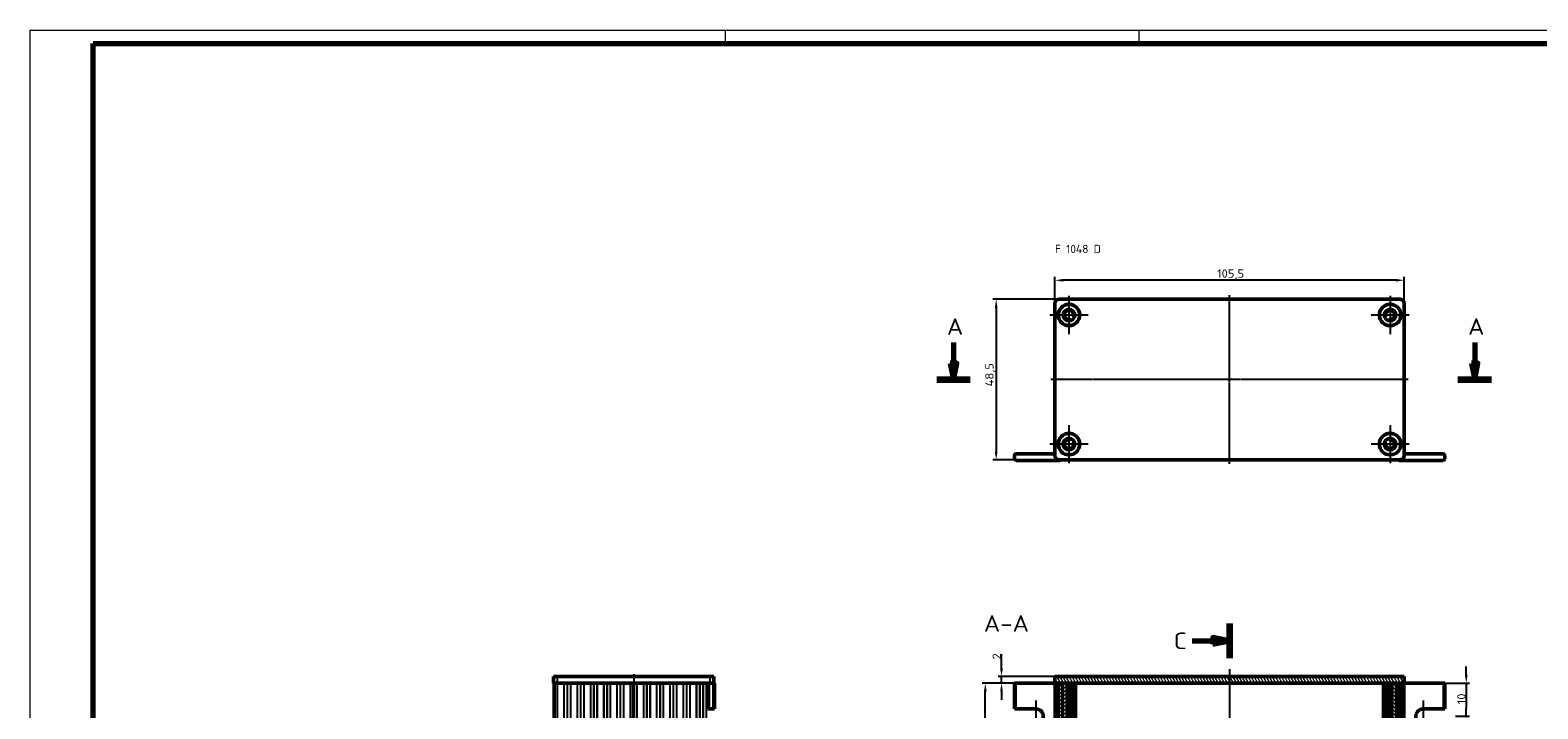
# Model space of a CAD drawing. Header units: millimetres. Extents: x 1 to 840, y 1 to 593.
# Tile 6 of 8: x 1 to 456, y 388 to 593. Entities that reach past the tile are written whole.
import ezdxf

# ---------------------------------------------------------------- set-up
doc = ezdxf.new("R2010")
doc.units = ezdxf.units.MM
doc.linetypes.add('CHAIN', pattern=[0.3543, 0.2362, -0.0295, 0.0591, -0.0295])
doc.linetypes.add('DASH_DOT', pattern=[0.37, 0.24, -0.06, 0.01, -0.06])
doc.layers.get('0').update_dxf_attribs({"lineweight": 25})
for name, color, linetype, lineweight in [('Bemaßung (ISO)', 1, 'Continuous', 25), ('Mittellinie (ISO)', 1, 'DASH_DOT', 25), ('Mittelpunktmarkierung (ISO)', 1, 'DASH_DOT', 25), ('Schnittlinie (ISO)', 3, 'CHAIN', 70), ('Schraffur (ISO)', 1, 'Continuous', 18), ('Sichtbar (ISO)', 7, 'Continuous', 50), ('Sichtbar schmal (ISO)', 1, 'Continuous', 25), ('Symbol (ISO)', 1, 'Continuous', 25)]:
    doc.layers.add(name, color=color, linetype=linetype, lineweight=lineweight)
doc.styles.add('2_5', font='isocpeur.ttf', dxfattribs={"width": 1.1})
doc.styles.add('5', font='isocpeur.ttf', dxfattribs={"width": 1.1})
doc.styles.add('Notiztext (DIN)', font='isocpeur.ttf', dxfattribs={"width": 1.1})
doc.dimstyles.new('Standard (DIN)', dxfattribs={"dimtxt": 2.5, "dimasz": 2.5, "dimexe": 1, "dimexo": 0, "dimgap": 0.2, "dimtad": 1, "dimdec": 6, "dimrnd": 1e-08, "dimtxsty": '2_5', "dimcen": 0.09, "dimdle": 7, "dimclrd": 256, "dimclre": 256, "dimclrt": 5, "dimadec": 6, "dimazin": 2, "dimtfac": 0.72, "dimtmove": 0, "dimatfit": 3, "dimfxl": 1, "dimtolj": 1, "dimlwd": -1, "dimlwe": -1, "dimarcsym": 0})

# ---------------------------------------------------------------- blocks, each defined once
blk = doc.blocks.new('2DTransSchnitt0')
at = {"layer": 'Schnittlinie (ISO)', "linetype": 'Continuous'}
for p, q in [((279.91, 498.65), (279.91, 492.44)), ((437.35, 498.65), (437.35, 492.44)), ((278.91, 492.44), (279.91, 487.44)), ((280.91, 492.44), (278.91, 492.44)), ((279.91, 492.44), (279.91, 487.44)), ((279.91, 487.44), (280.91, 492.44)), ((436.35, 492.44), (437.35, 487.44)), ((438.35, 492.44), (436.35, 492.44)), ((437.35, 492.44), (437.35, 487.44)), ((437.35, 487.44), (438.35, 492.44))]:
    blk.add_line(p, q, dxfattribs=at)
at = {"layer": 'Schnittlinie (ISO)', "linetype": 'Continuous', "lineweight": 140}
for p, q in [((274.84, 487.44), (284.98, 487.44)), ((432.28, 487.44), (442.42, 487.44))]:
    blk.add_line(p, q, dxfattribs=at)
at = {"layer": 'Schnittlinie (ISO)', "linetype": 'Continuous', "flags": 128}
for points in [[(278.91, 492.44), (279.91, 487.44), (280.91, 492.44), (278.91, 492.44)], [(436.35, 492.44), (437.35, 487.44), (438.35, 492.44), (436.35, 492.44)]]:
    blk.add_lwpolyline(points, dxfattribs=at)
at = {"layer": 'Schnittlinie (ISO)'}
for points in [[(278.91, 492.44), (279.91, 487.44), (280.91, 492.44), (278.91, 492.44)], [(436.35, 492.44), (437.35, 487.44), (438.35, 492.44), (436.35, 492.44)]]:
    blk.add_solid(points, dxfattribs=at)
at = {"layer": 'Schnittlinie (ISO)', "char_height": 5, "attachment_point": 7, "style": '5'}
for insert in [(277.91, 500.94), (435.35, 500.94)]:
    blk.add_mtext('A', dxfattribs=dict(at, insert=insert))
blk = doc.blocks.new('2DTransSchnitt1')
at = {"layer": 'Schnittlinie (ISO)', "linetype": 'Continuous', "lineweight": 140}
for p, q in [((363.3, 413.71), (363.3, 403.32)), ((363.3, 157.84), (363.3, 147.45))]:
    blk.add_line(p, q, dxfattribs=at)
at = {"layer": 'Schnittlinie (ISO)', "linetype": 'Continuous'}
for p, q in [((352.03, 408.51), (358.3, 408.51)), ((363.3, 408.51), (358.3, 409.51)), ((358.3, 409.51), (358.3, 407.51)), ((358.3, 408.51), (363.3, 408.51)), ((358.3, 407.51), (363.3, 408.51)), ((352.03, 152.64), (358.3, 152.64)), ((363.3, 152.64), (358.3, 153.64)), ((358.3, 153.64), (358.3, 151.64)), ((358.3, 152.64), (363.3, 152.64)), ((358.3, 151.64), (363.3, 152.64))]:
    blk.add_line(p, q, dxfattribs=at)
at = {"layer": 'Schnittlinie (ISO)', "linetype": 'Continuous', "flags": 128}
for points in [[(358.3, 407.51), (363.3, 408.51), (358.3, 409.51), (358.3, 407.51)], [(358.3, 151.64), (363.3, 152.64), (358.3, 153.64), (358.3, 151.64)]]:
    blk.add_lwpolyline(points, dxfattribs=at)
at = {"layer": 'Schnittlinie (ISO)'}
for points in [[(358.3, 407.51), (363.3, 408.51), (358.3, 409.51), (358.3, 407.51)], [(358.3, 151.64), (363.3, 152.64), (358.3, 153.64), (358.3, 151.64)]]:
    blk.add_solid(points, dxfattribs=at)
at = {"layer": 'Schnittlinie (ISO)', "char_height": 5, "attachment_point": 7, "style": '5'}
for insert in [(346.43, 406.01), (346.43, 150.14)]:
    blk.add_mtext('C', dxfattribs=dict(at, insert=insert))
blk = doc.blocks.new('*D8')
at = {"layer": 'Bemaßung (ISO)'}
for p, q in [((310.55, 510.44), (310.55, 518.44)), ((413.55, 517.44), (313.05, 517.44)), ((416.05, 510.44), (416.05, 518.44))]:
    blk.add_line(p, q, dxfattribs=at)
for points in [[(313.05, 517.85), (313.05, 517.02), (310.55, 517.44)], [(413.55, 517.85), (413.55, 517.02), (416.05, 517.44)]]:
    blk.add_solid(points, dxfattribs=at)
at = {"layer": 'Defpoints', "color": 0}
for p in [(310.55, 517.44), (310.55, 510.44), (416.05, 510.44)]:
    blk.add_point(p, dxfattribs=at)
at = {"layer": 'Bemaßung (ISO)', "color": 5, "insert": (359.52, 517.64), "char_height": 2.5, "attachment_point": 7, "style": '2_5'}
blk.add_mtext('\\A1;105,5', dxfattribs=at)
blk = doc.blocks.new('*D9')
at = {"layer": 'Bemaßung (ISO)'}
for p, q in [((311.8, 511.69), (291.8, 511.69)), ((292.8, 509.19), (292.8, 465.69)), ((311.8, 463.19), (291.8, 463.19))]:
    blk.add_line(p, q, dxfattribs=at)
for points in [[(292.38, 509.19), (293.21, 509.19), (292.8, 511.69)], [(292.38, 465.69), (293.21, 465.69), (292.8, 463.19)]]:
    blk.add_solid(points, dxfattribs=at)
at = {"layer": 'Defpoints', "color": 0}
for p in [(311.8, 511.69), (292.8, 463.19), (311.8, 463.19)]:
    blk.add_point(p, dxfattribs=at)
at = {"layer": 'Bemaßung (ISO)', "color": 5, "insert": (292.6, 485.35), "char_height": 2.5, "attachment_point": 7, "rotation": 90, "style": '2_5'}
blk.add_mtext('\\A1;48,5', dxfattribs=at)
blk = doc.blocks.new('*D10')
at = {"layer": 'Bemaßung (ISO)'}
for p, q in [((414.85, 395.71), (288.53, 395.71)), ((289.53, 178.21), (289.53, 393.21)), ((414.85, 175.71), (288.53, 175.71))]:
    blk.add_line(p, q, dxfattribs=at)
for points in [[(289.12, 393.21), (289.95, 393.21), (289.53, 395.71)], [(289.12, 178.21), (289.95, 178.21), (289.53, 175.71)]]:
    blk.add_solid(points, dxfattribs=at)
at = {"layer": 'Defpoints', "color": 0}
for p in [(289.53, 395.71), (414.85, 395.71), (414.85, 175.71)]:
    blk.add_point(p, dxfattribs=at)
at = {"layer": 'Bemaßung (ISO)', "color": 5, "insert": (289.33, 270.39), "char_height": 2.5, "attachment_point": 7, "rotation": 90, "style": '2_5'}
blk.add_mtext('\\A1;\\fISOCPEUR|b0|i0;\\H2.4873;Profillänge L (220)', dxfattribs=at)
blk = doc.blocks.new('*D24')
at = {"layer": 'Bemaßung (ISO)'}
for p, q in [((294.42, 400.21), (294.42, 404.49)), ((310.55, 397.71), (293.42, 397.71)), ((294.42, 395.71), (294.42, 397.71)), ((310.55, 395.71), (293.42, 395.71)), ((294.42, 393.21), (294.42, 390.71))]:
    blk.add_line(p, q, dxfattribs=at)
for points in [[(294, 400.21), (294.83, 400.21), (294.42, 397.71)], [(294, 393.21), (294.83, 393.21), (294.42, 395.71)]]:
    blk.add_solid(points, dxfattribs=at)
at = {"layer": 'Defpoints', "color": 0}
for p in [(310.55, 397.71), (294.42, 395.71), (310.55, 395.71)]:
    blk.add_point(p, dxfattribs=at)
at = {"layer": 'Bemaßung (ISO)', "color": 5, "insert": (294.22, 402.91), "char_height": 2.5, "attachment_point": 7, "rotation": 90, "style": '2_5'}
blk.add_mtext('\\A1;2', dxfattribs=at)
blk = doc.blocks.new('*D28')
at = {"layer": 'Bemaßung (ISO)'}
for p, q in [((434.8, 398.21), (434.8, 400.71)), ((427.8, 395.71), (435.8, 395.71)), ((434.8, 395.71), (434.8, 393.21)), ((434.8, 393.21), (434.8, 388.21)), ((434.8, 385.71), (434.8, 388.21)), ((431.51, 385.71), (435.8, 385.71)), ((434.8, 383.21), (434.8, 380.71))]:
    blk.add_line(p, q, dxfattribs=at)
for points in [[(434.38, 398.21), (435.21, 398.21), (434.8, 395.71)], [(434.38, 383.21), (435.21, 383.21), (434.8, 385.71)]]:
    blk.add_solid(points, dxfattribs=at)
at = {"layer": 'Defpoints', "color": 0}
for p in [(427.8, 395.71), (431.51, 385.71), (434.8, 385.71)]:
    blk.add_point(p, dxfattribs=at)
at = {"layer": 'Bemaßung (ISO)', "color": 5, "insert": (434.6, 389.34), "char_height": 2.5, "attachment_point": 7, "rotation": 90, "style": '2_5'}
blk.add_mtext('\\A1;10', dxfattribs=at)
blk = doc.blocks.new('Ränder Bopla-A1-Rahmen')
at = {"color": 1, "linetype": 'Continuous', "lineweight": 18}
for p, q in [((1, 593), (840, 593)), ((1, 1), (1, 593)), ((211, 589), (211, 593)), ((336, 589), (336, 593))]:
    blk.add_line(p, q, dxfattribs=at)
at = {"color": 3, "linetype": 'Continuous', "lineweight": 70}
for p, q in [((20, 589), (836, 589)), ((20, 5), (20, 589))]:
    blk.add_line(p, q, dxfattribs=at)

msp = doc.modelspace()

# ---------------------------------------------------------------- hatches: boundary and pattern name
at = {"layer": 'Schraffur (ISO)'}
h = msp.add_hatch(dxfattribs=at)
h.set_pattern_fill('ANSI31', color=256, scale=6.35, angle=75.000175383, style=0)
h.set_pattern_definition([(120.00018, (0, 0), (-0.6874064, -0.3968771), [])])
h.paths.add_polyline_path([(416.047579, 395.7102501), (416.047579, 397.7102501), (310.547579, 397.7102501), (310.547579, 395.7102501), (311.7428785, 395.7102501), (312.8902656, 395.7102501), (314.297579, 395.7102501), (412.297579, 395.7102501), (413.7048924, 395.7102501), (414.8522796, 395.7102501)])
h = msp.add_hatch(dxfattribs=at)
h.set_pattern_fill('ANSI31', color=256, scale=6.35, angle=90.000210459, style=0)
h.set_pattern_definition([(135.00021, (0, 0), (-0.561264, -0.5612681), [])])
h.paths.add_polyline_path([(412.297579, 175.7102501), (413.7048924, 175.7102501), (413.7048924, 395.7102501), (412.297579, 395.7102501)])
h.paths.add_polyline_path([(311.7428785, 175.7102501), (312.8902656, 175.7102501), (312.8902656, 395.7102501), (311.7428785, 395.7102501)])
h = msp.add_hatch(dxfattribs=at)
h.set_pattern_fill('ANSI31', color=256, scale=6.35, style=0)
h.set_pattern_definition([(45, (0, 0), (-0.561266, 0.561266), [])])
h.paths.add_polyline_path([(314.297579, 175.7102501), (314.297579, 395.7102501), (312.8902656, 395.7102501), (312.8902656, 175.7102501)])
h.paths.add_polyline_path([(414.8522796, 395.7102501), (413.7048924, 395.7102501), (413.7048924, 175.7102501), (414.8522796, 175.7102501)])

# ---------------------------------------------------------------- linework, layer by layer
at = {"layer": 'Mittellinie (ISO)', "linetype": 'CHAIN'}
for p, q in [((363.297579, 461.9365816), (363.297579, 512.9365816)), ((417.297579, 487.4365816), (309.297579, 487.4365816)), ((183.48864, 172.2876756), (183.48864, 398.546087)), ((363.297579, 399.9421433), (363.297579, 171.0833576))]:
    msp.add_line(p, q, dxfattribs=at)
at = {"layer": 'Mittelpunktmarkierung (ISO)', "linetype": 'CHAIN'}
for p, q in [((314.797579, 512.6865816), (314.797579, 501.1865816)), ((411.797579, 512.6865816), (411.797579, 501.1865816)), ((320.547579, 506.9365816), (309.047579, 506.9365816)), ((417.547579, 506.9365816), (406.047579, 506.9365816)), ((314.797579, 473.6865816), (314.797579, 462.1865816)), ((411.797579, 473.6865816), (411.797579, 462.1865816)), ((320.547579, 467.9365816), (309.047579, 467.9365816)), ((417.547579, 467.9365816), (406.047579, 467.9365816)), ((304.797579, 390.4602501), (304.797579, 380.9602501)), ((421.797579, 390.4602501), (421.797579, 380.9602501))]:
    msp.add_line(p, q, dxfattribs=at)
at = {"layer": 'Sichtbar (ISO)'}
for p, q in [((310.547579, 464.4365816), (310.547579, 510.4365816)), ((311.797579, 511.6865816), (414.797579, 511.6865816)), ((416.047579, 510.4365816), (416.047579, 464.4365816)), ((316.3096605, 506.4532497), (316.4644921, 506.4037582)), ((410.1306659, 506.4037582), (410.2854976, 506.4532497)), ((315.169597, 505.2265808), (315.135042, 505.3854147)), ((411.4601161, 505.3854147), (411.4255611, 505.2265808)), ((315.135042, 469.4877485), (315.169597, 469.6465824)), ((411.4255611, 469.6465824), (411.4601161, 469.4877485)), ((298.797579, 465.0365816), (310.297579, 465.0365816)), ((316.4644921, 468.469405), (316.3096605, 468.4199135)), ((410.2854976, 468.4199135), (410.1306659, 468.469405)), ((427.797579, 465.0365816), (416.297579, 465.0365816)), ((298.297579, 463.5365816), (298.297579, 464.5365816)), ((312.047579, 463.0365816), (298.797579, 463.0365816)), ((414.797579, 463.1865816), (311.797579, 463.1865816)), ((414.547579, 463.0365816), (427.797579, 463.0365816)), ((428.297579, 463.5365816), (428.297579, 464.5365816)), ((159.03864, 397.7102501), (160.28864, 397.7102501)), ((159.03864, 397.7102501), (159.03864, 395.7102501)), ((206.28864, 397.7102501), (160.28864, 397.7102501)), ((206.28864, 397.7102501), (207.53864, 397.7102501)), ((207.53864, 395.7102501), (207.53864, 397.7102501)), ((416.047579, 397.7102501), (310.547579, 397.7102501)), ((310.547579, 397.7102501), (310.547579, 395.7102501)), ((416.047579, 395.7102501), (416.047579, 397.7102501)), ((160.28864, 395.7102501), (159.03864, 395.7102501)), ((159.28864, 395.7102501), (159.28864, 175.7102501)), ((160.28864, 395.7102501), (205.6216527, 395.7102501)), ((183.28864, 175.7102501), (183.28864, 395.7102501)), ((183.28864, 395.7102501), (183.28864, 175.7102501)), ((205.68864, 395.7102501), (205.6216527, 395.7102501)), ((205.68864, 395.7102501), (205.68864, 387.9602501)), ((205.68864, 395.7102501), (206.18864, 395.7102501)), ((207.18864, 395.7102501), (206.18864, 395.7102501)), ((207.18864, 395.7102501), (207.68864, 395.7102501)), ((207.68864, 387.9602501), (207.68864, 395.7102501)), ((298.297579, 395.7102501), (298.297579, 387.9602501)), ((298.297579, 395.7102501), (298.797579, 395.7102501)), ((298.797579, 395.7102501), (310.297579, 395.7102501)), ((310.547579, 395.7102501), (310.297579, 395.7102501)), ((310.547579, 395.7102501), (416.047579, 395.7102501)), ((310.797579, 395.7102501), (310.797579, 175.7102501)), ((311.3329856, 395.7102501), (311.7428785, 395.7102501)), ((312.8902656, 395.7102501), (311.7428785, 395.7102501)), ((314.297579, 395.7102501), (312.8902656, 395.7102501)), ((312.8902656, 395.7102501), (312.8902656, 175.7102501)), ((312.8902656, 175.7102501), (312.8902656, 395.7102501)), ((314.297579, 175.7102501), (314.297579, 395.7102501)), ((315.2280093, 175.7102501), (315.2280093, 395.7102501)), ((316.1705546, 175.7102501), (316.1705546, 395.7102501)), ((316.797579, 175.7102501), (316.797579, 395.7102501)), ((409.797579, 395.7102501), (409.797579, 175.7102501)), ((410.4246035, 175.7102501), (410.4246035, 395.7102501)), ((411.3671488, 395.7102501), (411.3671488, 175.7102501)), ((413.7048924, 395.7102501), (412.297579, 395.7102501)), ((412.297579, 395.7102501), (412.297579, 175.7102501)), ((414.8522796, 395.7102501), (413.7048924, 395.7102501)), ((413.7048924, 395.7102501), (413.7048924, 175.7102501)), ((413.7048924, 175.7102501), (413.7048924, 395.7102501)), ((414.8522796, 395.7102501), (414.8522796, 175.7102501)), ((414.9677496, 395.7102501), (415.2621724, 395.7102501)), ((415.797579, 175.7102501), (415.797579, 395.7102501)), ((416.297579, 395.7102501), (416.047579, 395.7102501)), ((427.797579, 395.7102501), (416.297579, 395.7102501)), ((427.797579, 395.7102501), (428.297579, 395.7102501)), ((428.297579, 387.9602501), (428.297579, 395.7102501)), ((206.18864, 387.9602501), (205.68864, 387.9602501)), ((206.18864, 387.9602501), (207.18864, 387.9602501)), ((207.68864, 387.9602501), (207.18864, 387.9602501)), ((298.797579, 387.9602501), (298.297579, 387.9602501)), ((298.797579, 387.9602501), (304.797579, 387.9602501)), ((421.797579, 387.9602501), (427.797579, 387.9602501)), ((428.297579, 387.9602501), (427.797579, 387.9602501))]:
    msp.add_line(p, q, dxfattribs=at)
for centre, radius in [((314.797579, 506.9365816), 3.25), ((411.797579, 506.9365816), 3.25), ((314.797579, 506.9365816), 1.75), ((411.797579, 506.9365816), 1.75), ((314.797579, 467.9365816), 3.25), ((314.797579, 467.9365816), 1.75), ((411.797579, 467.9365816), 3.25), ((411.797579, 467.9365816), 1.75)]:
    msp.add_circle(centre, radius, dxfattribs=at)
for centre, radius, start, end in [((311.797579, 510.4365816), 1.25, 90, 180), ((414.797579, 510.4365816), 1.25, 0, 90), ((314.797579, 506.9365816), 1.4, 349.454444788, 275.092933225), ((314.9396133, 505.3428984), 0.2, 12.273689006, 95.092933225), ((316.3705546, 506.643754), 0.2, 169.454444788, 252.273689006), ((410.2246035, 506.643754), 0.2, 287.726310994, 10.545555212), ((411.797579, 506.9365816), 1.4, 264.907066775, 190.545555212), ((411.6555447, 505.3428984), 0.2, 84.907066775, 167.726310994), ((314.797579, 467.9365816), 1.4, 84.907066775, 10.545555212), ((314.9396133, 469.5302648), 0.2, 264.907066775, 347.726310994), ((411.797579, 467.9365816), 1.4, 169.454444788, 95.092933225), ((411.6555447, 469.5302648), 0.2, 192.273689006, 275.092933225), ((298.797579, 464.5365816), 0.5, 90, 180), ((310.297579, 465.5365816), 0.5, 270, 300), ((316.3705546, 468.2294092), 0.2, 107.726310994, 190.545555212), ((410.2246035, 468.2294092), 0.2, 349.454444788, 72.273689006), ((416.297579, 465.5365816), 0.5, 240, 270), ((427.797579, 464.5365816), 0.5, 0, 90), ((298.797579, 463.5365816), 0.5, 180, 270), ((311.797579, 464.4365816), 1.25, 180, 270), ((312.047579, 463.5365816), 0.5, 270, 315.572995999), ((414.547579, 463.5365816), 0.5, 224.427004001, 270), ((414.797579, 464.4365816), 1.25, 270, 0), ((427.797579, 463.5365816), 0.5, 270, 0), ((304.797579, 385.7102501), 2.25, 270, 90), ((421.797579, 385.7102501), 2.25, 90, 270)]:
    msp.add_arc(centre, radius, start, end, dxfattribs=at)
at = {"layer": 'Sichtbar schmal (ISO)'}
for p, q in [((160.28864, 395.7102501), (160.28864, 397.7102501)), ((206.28864, 397.7102501), (206.28864, 395.7102501)), ((160.28864, 175.7102501), (160.28864, 395.7102501)), ((162.2501235, 395.7102501), (162.2501235, 175.7102501)), ((162.3244016, 175.7102501), (162.3244016, 395.7102501)), ((163.2143619, 395.7102501), (163.2143619, 175.7102501)), ((163.3629181, 175.7102501), (163.3629181, 395.7102501)), ((164.2528783, 395.7102501), (164.2528783, 175.7102501)), ((164.3271565, 175.7102501), (164.3271565, 395.7102501)), ((166.2501235, 395.7102501), (166.2501235, 175.7102501)), ((166.3244016, 175.7102501), (166.3244016, 395.7102501)), ((167.2143619, 395.7102501), (167.2143619, 175.7102501)), ((167.3629181, 175.7102501), (167.3629181, 395.7102501)), ((168.2528783, 395.7102501), (168.2528783, 175.7102501)), ((168.3271565, 175.7102501), (168.3271565, 395.7102501)), ((170.2501235, 395.7102501), (170.2501235, 175.7102501)), ((170.3244016, 175.7102501), (170.3244016, 395.7102501)), ((171.2143619, 395.7102501), (171.2143619, 175.7102501)), ((171.3629181, 175.7102501), (171.3629181, 395.7102501)), ((172.2528783, 395.7102501), (172.2528783, 175.7102501)), ((172.3271565, 175.7102501), (172.3271565, 395.7102501)), ((174.2501235, 395.7102501), (174.2501235, 175.7102501)), ((174.3244016, 175.7102501), (174.3244016, 395.7102501)), ((175.2143619, 395.7102501), (175.2143619, 175.7102501)), ((175.3629181, 175.7102501), (175.3629181, 395.7102501)), ((176.2528783, 395.7102501), (176.2528783, 175.7102501)), ((176.3271565, 175.7102501), (176.3271565, 395.7102501)), ((178.2501235, 395.7102501), (178.2501235, 175.7102501)), ((178.3244016, 175.7102501), (178.3244016, 395.7102501)), ((179.2143619, 395.7102501), (179.2143619, 175.7102501)), ((179.3629181, 175.7102501), (179.3629181, 395.7102501)), ((180.2528783, 395.7102501), (180.2528783, 175.7102501)), ((180.3271565, 175.7102501), (180.3271565, 395.7102501)), ((182.2501235, 395.7102501), (182.2501235, 175.7102501)), ((182.3244016, 175.7102501), (182.3244016, 395.7102501)), ((183.1629181, 395.7102501), (183.1629181, 175.7102501)), ((183.4143619, 175.7102501), (183.4143619, 395.7102501)), ((184.2528783, 395.7102501), (184.2528783, 175.7102501)), ((184.3271565, 175.7102501), (184.3271565, 395.7102501)), ((186.2501235, 395.7102501), (186.2501235, 175.7102501)), ((186.3244016, 175.7102501), (186.3244016, 395.7102501)), ((187.2143619, 395.7102501), (187.2143619, 175.7102501)), ((187.3629181, 175.7102501), (187.3629181, 395.7102501)), ((188.2528783, 395.7102501), (188.2528783, 175.7102501)), ((188.3271565, 175.7102501), (188.3271565, 395.7102501)), ((190.2501235, 395.7102501), (190.2501235, 175.7102501)), ((190.3244016, 175.7102501), (190.3244016, 395.7102501)), ((191.2143619, 395.7102501), (191.2143619, 175.7102501)), ((191.3629181, 175.7102501), (191.3629181, 395.7102501)), ((192.2528783, 395.7102501), (192.2528783, 175.7102501)), ((192.3271565, 175.7102501), (192.3271565, 395.7102501)), ((194.2501235, 395.7102501), (194.2501235, 175.7102501)), ((194.3244016, 175.7102501), (194.3244016, 395.7102501)), ((195.2143619, 395.7102501), (195.2143619, 175.7102501)), ((195.3629181, 175.7102501), (195.3629181, 395.7102501)), ((196.2528783, 395.7102501), (196.2528783, 175.7102501)), ((196.3271565, 175.7102501), (196.3271565, 395.7102501)), ((198.2501235, 395.7102501), (198.2501235, 175.7102501)), ((198.3244016, 175.7102501), (198.3244016, 395.7102501)), ((199.2143619, 395.7102501), (199.2143619, 175.7102501)), ((199.3629181, 175.7102501), (199.3629181, 395.7102501)), ((200.2528783, 395.7102501), (200.2528783, 175.7102501)), ((200.3271565, 175.7102501), (200.3271565, 395.7102501)), ((202.2501235, 395.7102501), (202.2501235, 175.7102501)), ((202.3244016, 175.7102501), (202.3244016, 395.7102501)), ((203.2143619, 395.7102501), (203.2143619, 175.7102501)), ((203.3629181, 175.7102501), (203.3629181, 395.7102501)), ((204.2528783, 395.7102501), (204.2528783, 175.7102501)), ((204.3271565, 175.7102501), (204.3271565, 395.7102501)), ((205.18864, 395.7102501), (205.18864, 175.7102501)), ((206.18864, 387.9602501), (206.18864, 395.7102501)), ((207.18864, 395.7102501), (207.18864, 387.9602501)), ((298.797579, 387.9602501), (298.797579, 395.7102501)), ((310.297579, 395.7102501), (310.297579, 175.7102501)), ((310.8118837, 175.7102501), (310.8118837, 395.7102501)), ((311.1472903, 395.7102501), (311.1472903, 175.7102501)), ((311.3329856, 175.7102501), (311.3329856, 395.7102501)), ((311.7428785, 395.7102501), (311.7428785, 175.7102501)), ((314.497579, 175.7102501), (314.497579, 395.7102501)), ((315.0280093, 395.7102501), (315.0280093, 175.7102501)), ((316.3096605, 175.7102501), (316.3096605, 395.7102501)), ((316.5366849, 395.7102501), (316.5366849, 175.7102501)), ((316.997579, 175.7102501), (316.997579, 395.7102501)), ((409.597579, 395.7102501), (409.597579, 175.7102501)), ((410.0584731, 175.7102501), (410.0584731, 395.7102501)), ((410.2854976, 395.7102501), (410.2854976, 175.7102501)), ((411.5671488, 175.7102501), (411.5671488, 395.7102501)), ((412.097579, 395.7102501), (412.097579, 175.7102501)), ((414.9677496, 175.7102501), (414.9677496, 395.7102501)), ((415.2621724, 395.7102501), (415.2621724, 175.7102501)), ((415.4478678, 175.7102501), (415.4478678, 395.7102501)), ((415.7832744, 395.7102501), (415.7832744, 175.7102501)), ((416.297579, 175.7102501), (416.297579, 395.7102501)), ((427.797579, 395.7102501), (427.797579, 387.9602501))]:
    msp.add_line(p, q, dxfattribs=at)

# ---------------------------------------------------------------- block references
msp.add_blockref('Ränder Bopla-A1-Rahmen', (0, 0))
at = {"layer": 'Schnittlinie (ISO)'}
for name in ['2DTransSchnitt0', '2DTransSchnitt1']:
    msp.add_blockref(name, (0, 0), dxfattribs=at)

# ---------------------------------------------------------------- texts
at = {"layer": 'Symbol (ISO)', "color": 5, "insert": (310.5682872, 528.1454554), "char_height": 2.5, "width": 20.253992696, "attachment_point": 1, "style": 'Notiztext (DIN)'}
msp.add_mtext('{\\fISOCPEUR|b0|i0;F 1048 D}', dxfattribs=at)
at = {"layer": 'Symbol (ISO)', "color": 3, "insert": (289.0744885, 411.263067), "char_height": 5, "attachment_point": 7, "style": '5'}
msp.add_mtext('A-A', dxfattribs=at)

# ---------------------------------------------------------------- dimensions: what is measured, and where the dimension line sits
at = {"layer": 'Bemaßung (ISO)'}
dim = msp.add_linear_dim(base=(310.547579, 517.4365816), p1=(416.047579, 510.4365816), p2=(310.547579, 510.4365816), dimstyle='Standard (DIN)', override={"dimgap": 0.2, "dimdec": 6, "dimtol": 0, "dimlim": 0, "dimtp": 0, "dimtm": 0, "dimtdec": 2, "dimtofl": 0, "dimatfit": 1}, dxfattribs=at)
dim.commit()
dim.dimension.update_dxf_attribs({"geometry": '*D8', "text_midpoint": (363.297579, 517.4365816), "dimtype": 160})
for base, p1, p2, angle, override, picture, middle in [((292.797579, 463.1865816), (311.797579, 511.6865816), (311.797579, 463.1865816), 270, {"dimgap": 0.2, "dimdec": 6, "dimtol": 0, "dimlim": 0, "dimtp": 0, "dimtm": 0, "dimtdec": 2, "dimtofl": 0, "dimatfit": 1}, '*D9', (292.797579, 488.5851967)), ((294.417129, 395.7102501), (310.547579, 397.7102501), (310.547579, 395.7102501), 90, {"dimgap": 0.2, "dimdec": 6, "dimtol": 0, "dimlim": 0, "dimtp": 0, "dimtm": 0, "dimtdec": 2, "dimtofl": 1, "dimatfit": 1}, '*D24', (294.417129, 403.5977501)), ((434.797579, 385.7102501), (427.797579, 395.7102501), (431.5091835, 385.7102501), 90, {"dimgap": 0.2, "dimdec": 6, "dimtol": 0, "dimlim": 0, "dimtp": 0, "dimtm": 0, "dimtdec": 2, "dimtofl": 0}, '*D28', (434.797579, 390.7102501))]:
    dim = msp.add_linear_dim(base=base, p1=p1, p2=p2, angle=angle, dimstyle='Standard (DIN)', override=override, dxfattribs=at)
    dim.commit()
    dim.dimension.update_dxf_attribs({"geometry": picture, "text_midpoint": middle, "dimtype": 160})
dim = msp.add_linear_dim(base=(289.5332886, 395.7102501), p1=(414.8522796, 175.7102501), p2=(414.8522796, 395.7102501), angle=90, text='\\fISOCPEUR|b0|i0;\\H2.4873;Profillänge L (<>)', dimstyle='Standard (DIN)', override={"dimgap": 0.2, "dimdec": 6, "dimtol": 0, "dimlim": 0, "dimtp": 0, "dimtm": 0, "dimtdec": 2, "dimtofl": 0, "dimatfit": 1}, dxfattribs=at)
dim.commit()
dim.dimension.update_dxf_attribs({"geometry": '*D10', "text_midpoint": (289.5332886, 285.7102501), "dimtype": 160})

doc.saveas('drawing.dxf')
